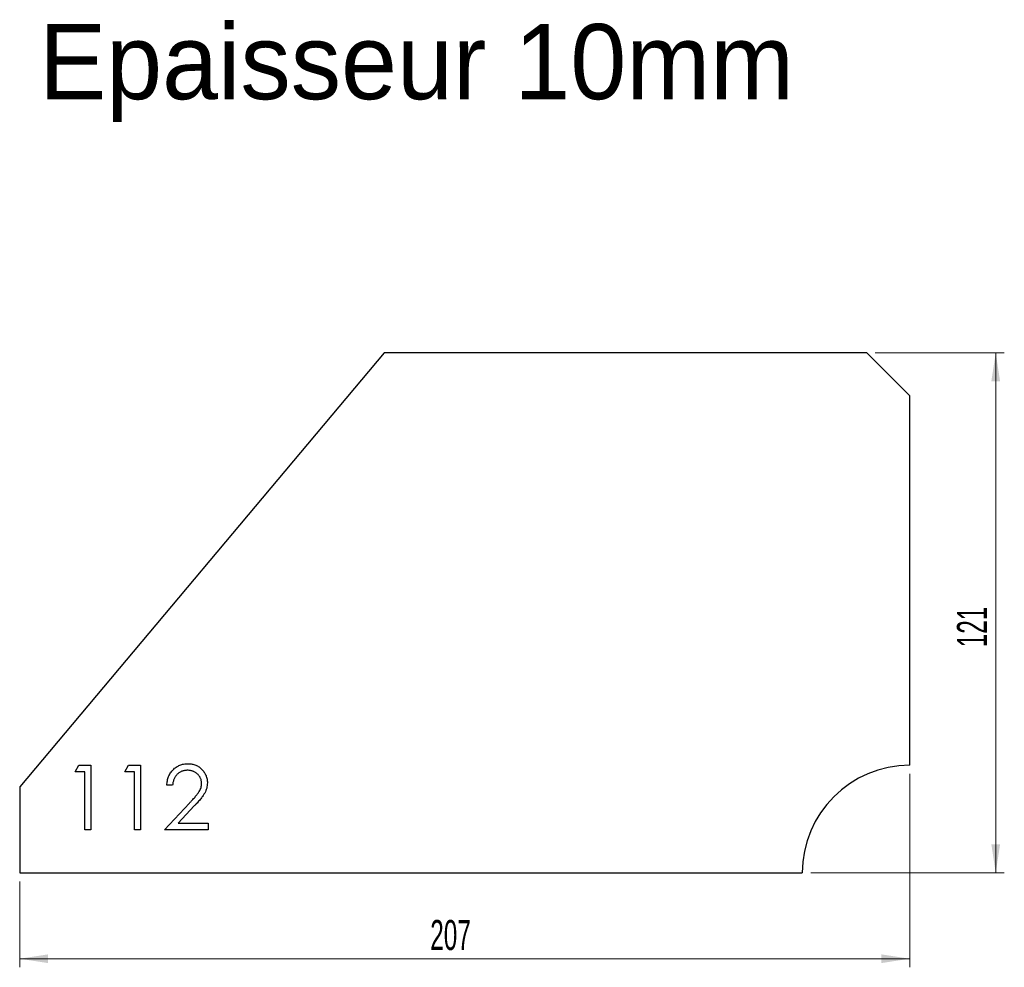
# Model space of a CAD drawing. Header units: millimetres. Extents: x 141 to 370, y 295 to 515.
import ezdxf

# ---------------------------------------------------------------- set-up
doc = ezdxf.new("R2010")
doc.units = ezdxf.units.MM
doc.header["$LTSCALE"] = 2
doc.styles.add('SLDTEXTSTYLE1', font='TXT', dxfattribs={"width": 0.605})
doc.dimstyles.new('SLDDIMSTYLE0', dxfattribs={"dimtxt": 7, "dimasz": 6.604, "dimexe": 0, "dimexo": 0.0625, "dimgap": 1.75, "dimtad": 1, "dimdec": 0, "dimrnd": 1e-09, "dimzin": 12, "dimdsep": 46, "dimtxsty": 'SLDTEXTSTYLE1', "dimsah": 1, "dimcen": 0.09, "dimadec": 0, "dimazin": 3, "dimtfac": 1, "dimtdec": 0, "dimtofl": 0, "dimtmove": 0, "dimatfit": 3, "dimfxl": 1, "dimfrac": 2, "dimtolj": 1, "dimtzin": 12, "dimarcsym": 0})

# ---------------------------------------------------------------- blocks, each defined once
blk = doc.blocks.new('_D')
at = {"color": 7, "linetype": 'Continuous', "lineweight": 0, "transparency": 16777216}
for p, q in [((347.57, 339.75), (347.57, 294.75)), ((140.55, 314.75), (140.55, 294.75)), ((140.55, 296.75), (347.57, 296.75))]:
    blk.add_line(p, q, dxfattribs=at)
at = {"color": 7, "linetype": 'Continuous', "lineweight": 18, "transparency": 16777216}
for points in [[(140.55, 296.75), (147.16, 295.73), (147.16, 297.76)], [(347.57, 296.75), (340.97, 297.76), (340.97, 295.73)]]:
    blk.add_solid(points, dxfattribs=at)
at = {"color": 7, "linetype": 'Continuous', "lineweight": 18, "transparency": 16777216, "insert": (236.04, 305.77), "char_height": 7, "attachment_point": 1, "style": 'SLDTEXTSTYLE1'}
blk.add_mtext('207', dxfattribs=at)
blk = doc.blocks.new('_D_1')
at = {"color": 7, "linetype": 'Continuous', "lineweight": 0, "transparency": 16777216}
for p, q in [((339.57, 437.74), (369.57, 437.74)), ((367.57, 316.75), (367.57, 437.74)), ((324.57, 316.75), (369.57, 316.75))]:
    blk.add_line(p, q, dxfattribs=at)
at = {"color": 7, "linetype": 'Continuous', "lineweight": 18, "transparency": 16777216}
for points in [[(367.57, 437.74), (366.56, 431.13), (368.59, 431.13)], [(367.57, 316.75), (368.59, 323.35), (366.56, 323.35)]]:
    blk.add_solid(points, dxfattribs=at)
at = {"color": 7, "linetype": 'Continuous', "lineweight": 18, "transparency": 16777216, "insert": (358.55, 369.22), "char_height": 7, "attachment_point": 1, "rotation": 90, "style": 'SLDTEXTSTYLE1'}
blk.add_mtext('121', dxfattribs=at)

msp = doc.modelspace()

# ---------------------------------------------------------------- linework, layer by layer
at = {"color": 7, "linetype": 'Continuous', "lineweight": 25}
for p, q in [((225.29, 437.74), (140.55, 336.75)), ((337.57, 437.74), (225.29, 437.74)), ((347.57, 427.74), (337.57, 437.74)), ((347.57, 341.75), (347.57, 427.74)), ((140.55, 336.75), (140.55, 316.75)), ((140.55, 316.75), (322.57, 316.75))]:
    msp.add_line(p, q, dxfattribs=at)
at = {"color": 1, "linetype": 'Continuous', "lineweight": 25}
for p, q in [((153.44, 340.21), (154.32, 341.75)), ((154.32, 341.75), (157.09, 341.75)), ((157.09, 341.75), (157.09, 326.75)), ((164.97, 340.21), (165.86, 341.75)), ((165.86, 341.75), (168.63, 341.75)), ((168.63, 341.75), (168.63, 326.75)), ((155.74, 340.21), (153.44, 340.21)), ((155.74, 326.75), (155.74, 340.21)), ((167.28, 340.21), (164.97, 340.21)), ((167.28, 326.75), (167.28, 340.21)), ((176.13, 337.13), (174.78, 337.13)), ((174.21, 326.75), (180.02, 332.96)), ((181.17, 332.29), (177.42, 328.29)), ((177.42, 328.29), (184.4, 328.29)), ((184.4, 328.29), (184.4, 326.75)), ((157.09, 326.75), (155.74, 326.75)), ((168.63, 326.75), (167.28, 326.75)), ((184.4, 326.75), (174.21, 326.75))]:
    msp.add_line(p, q, dxfattribs=at)
at = {"color": 7, "linetype": 'Continuous', "lineweight": 25}
msp.add_arc((347.57, 316.75), 25, 90, 180, dxfattribs=at)
at = {"color": 1, "linetype": 'Continuous', "lineweight": 25}
for points, knots in [([(174.78, 337.13), (174.79, 337.31), (174.81, 337.66), (174.89, 338.17), (175, 338.66), (175.17, 339.12), (175.37, 339.56), (175.62, 339.98), (175.9, 340.37), (176.23, 340.73), (176.59, 341.06), (176.97, 341.35), (177.37, 341.59), (177.79, 341.79), (178.23, 341.94), (178.69, 342.05), (179.18, 342.12), (179.51, 342.13), (179.67, 342.13)], [0, 0, 0, 0, 0.068799, 0.135118, 0.199001, 0.261934, 0.323531, 0.385435, 0.447216, 0.510018, 0.572511, 0.633364, 0.693217, 0.752555, 0.812558, 0.873261, 0.935543, 1, 1, 1, 1]), ([(179.67, 342.13), (179.84, 342.13), (180.16, 342.12), (180.63, 342.06), (181.08, 341.95), (181.51, 341.81), (181.91, 341.62), (182.28, 341.39), (182.64, 341.12), (182.96, 340.81), (183.25, 340.47), (183.5, 340.11), (183.72, 339.74), (183.9, 339.36), (184.03, 338.96), (184.14, 338.54), (184.19, 338.11), (184.2, 337.82), (184.21, 337.67)], [0, 0, 0, 0, 0.06948, 0.136525, 0.200801, 0.263983, 0.325711, 0.387271, 0.449493, 0.512955, 0.576266, 0.637575, 0.697901, 0.757558, 0.816588, 0.876646, 0.937286, 1, 1, 1, 1]), ([(179.61, 340.59), (179.49, 340.59), (179.26, 340.58), (178.92, 340.54), (178.6, 340.47), (178.29, 340.37), (178, 340.25), (177.72, 340.09), (177.46, 339.9), (177.21, 339.69), (176.99, 339.45), (176.78, 339.19), (176.61, 338.9), (176.46, 338.59), (176.34, 338.26), (176.24, 337.9), (176.17, 337.53), (176.14, 337.27), (176.13, 337.13)], [0, 0, 0, 0, 0.064442, 0.126553, 0.186779, 0.245944, 0.30411, 0.361785, 0.420255, 0.479943, 0.540286, 0.600712, 0.661962, 0.724472, 0.788881, 0.856306, 0.926348, 1, 1, 1, 1]), ([(182.86, 337.55), (182.86, 337.65), (182.85, 337.86), (182.8, 338.15), (182.73, 338.44), (182.63, 338.71), (182.5, 338.98), (182.33, 339.23), (182.14, 339.47), (181.92, 339.7), (181.68, 339.91), (181.42, 340.09), (181.15, 340.25), (180.87, 340.37), (180.57, 340.47), (180.26, 340.54), (179.94, 340.58), (179.72, 340.59), (179.61, 340.59)], [0, 0, 0, 0, 0.061969, 0.122129, 0.180999, 0.240162, 0.299865, 0.359951, 0.421742, 0.486546, 0.551508, 0.614995, 0.67724, 0.739715, 0.803039, 0.866487, 0.931969, 1, 1, 1, 1]), ([(180.02, 332.96), (180.16, 333.1), (180.44, 333.39), (180.82, 333.8), (181.17, 334.19), (181.47, 334.54), (181.74, 334.87), (181.97, 335.16), (182.17, 335.43), (182.37, 335.74), (182.57, 336.12), (182.74, 336.59), (182.84, 337.07), (182.85, 337.39), (182.86, 337.55)], [0, 0, 0, 0, 0.110794, 0.212813, 0.306078, 0.390617, 0.467233, 0.534451, 0.593867, 0.644833, 0.736221, 0.825037, 0.911992, 1, 1, 1, 1]), ([(184.21, 337.67), (184.2, 337.46), (184.18, 337.05), (184.06, 336.44), (183.87, 335.85), (183.64, 335.38), (183.4, 334.99), (183.19, 334.68), (182.95, 334.34), (182.66, 333.98), (182.34, 333.59), (181.99, 333.18), (181.59, 332.74), (181.31, 332.45), (181.17, 332.29)], [0, 0, 0, 0, 0.098701, 0.195671, 0.29242, 0.391339, 0.444459, 0.504225, 0.570348, 0.642914, 0.72229, 0.807923, 0.90047, 1, 1, 1, 1])]:
    msp.add_open_spline(points, degree=3, knots=knots, dxfattribs=at)

# ---------------------------------------------------------------- texts
at = {"insert": (145.06, 514.26), "char_height": 17.5, "attachment_point": 1}
msp.add_mtext_dynamic_manual_height_columns('Epaisseur 10mm', width=326.1114, gutter_width=87.5, heights=[0], dxfattribs=at)

# ---------------------------------------------------------------- dimensions: what is measured, and where the dimension line sits
at = {"color": 7, "linetype": 'Continuous', "lineweight": 18}
for base, p1, p2, angle, picture, middle in [((367.57, 437.74), (322.57, 316.75), (337.57, 437.74), 90, '_D_1', (367.57, 377.24)), ((347.57, 296.75), (140.55, 316.75), (347.57, 341.75), 0, '_D', (244.06, 296.75))]:
    dim = msp.add_linear_dim(base=base, p1=p1, p2=p2, angle=angle, dimstyle='SLDDIMSTYLE0', dxfattribs=at)
    dim.commit()
    dim.dimension.update_dxf_attribs({"geometry": picture, "text_midpoint": middle, "dimtype": 160})

doc.saveas('drawing.dxf')
